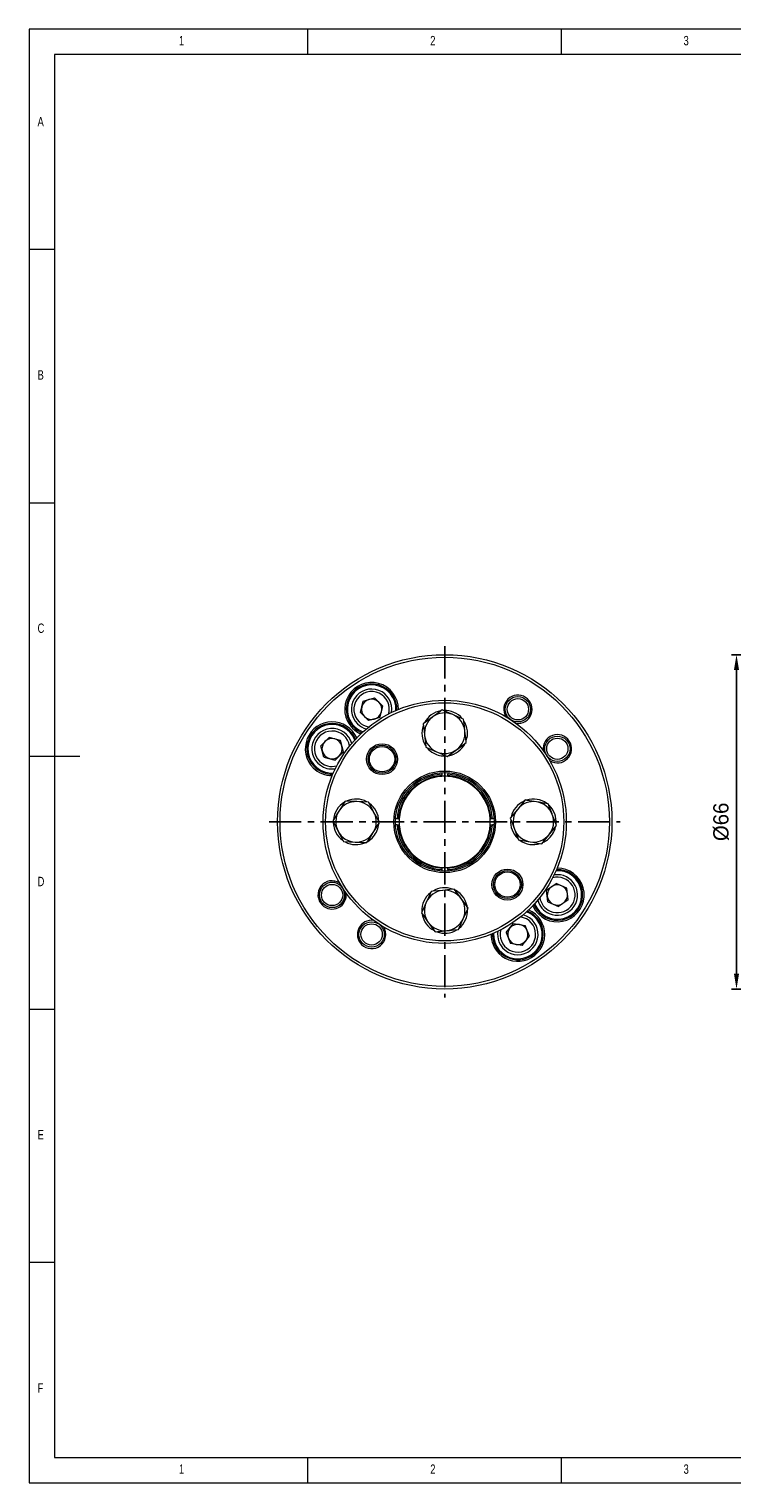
# Model space of a CAD drawing. Header units: millimetres. Extents: x 5 to 415, y 5 to 292.
# Tile 1 of 4: x 5 to 144, y 5 to 292. Entities that reach past the tile are written whole.
import ezdxf

# ---------------------------------------------------------------- set-up
doc = ezdxf.new("R2010")
doc.units = ezdxf.units.MM
doc.header["$PDSIZE"] = -1
doc.linetypes.add('CENTER', pattern=[10.16, 6.35, -1.27, 1.27, -1.27])
doc.styles.add('SLDTEXTSTYLE0', font='TXT', dxfattribs={"width": 0.75})
doc.dimstyles.new('ISO-25', dxfattribs={"dimtxt": 2.5, "dimasz": 2.5, "dimexe": 1.25, "dimexo": 0.625, "dimtad": 1, "dimtxsty": 'Standard', "dimcen": 2.5, "dimadec": 0, "dimazin": 0, "dimtfac": 1, "dimtmove": 0, "dimatfit": 3, "dimfxl": 0, "dimarcsym": 0})

# ---------------------------------------------------------------- blocks, each defined once
blk = doc.blocks.new('*D7')
at = {"color": 1, "lineweight": -2}
for p, q in [((186.74, 168.5), (143.62, 168.5)), ((144.62, 165.5), (144.62, 105.5)), ((186.74, 102.5), (143.62, 102.5))]:
    blk.add_line(p, q, dxfattribs=at)
at = {"color": 1}
for points in [[(144.12, 165.5), (145.12, 165.5), (144.62, 168.5)], [(144.12, 105.5), (145.12, 105.5), (144.62, 102.5)]]:
    blk.add_solid(points, dxfattribs=at)
at = {"layer": 'Defpoints', "color": 0}
for p in [(187.74, 168.5), (144.62, 102.5), (187.74, 102.5)]:
    blk.add_point(p, dxfattribs=at)
at = {"color": 0, "insert": (141.59, 135.5), "char_height": 3, "attachment_point": 5, "rotation": 90}
blk.add_mtext('%%c66', dxfattribs=at)

msp = doc.modelspace()

# ---------------------------------------------------------------- linework, layer by layer
at = {"color": 7, "linetype": 'Continuous', "lineweight": 0}
for p, q in [((415, 292), (5, 292)), ((5, 292), (5, 5)), ((60, 287), (60, 292)), ((110, 292), (110, 287)), ((410, 287), (10, 287)), ((10, 287), (10, 10)), ((10, 248.5), (5, 248.5)), ((5, 198.5), (10, 198.5)), ((5, 148.5), (15, 148.5)), ((5, 98.5), (10, 98.5)), ((10, 48.5), (5, 48.5)), ((10, 10), (227.8, 10)), ((60, 5), (60, 10)), ((110, 10), (110, 5)), ((5, 5), (415, 5))]:
    msp.add_line(p, q, dxfattribs=at)
at = {"color": 1, "linetype": 'CENTER'}
for p, q in [((87.03, 170.15), (87.03, 100.85)), ((52.38, 135.5), (121.68, 135.5))]:
    msp.add_line(p, q, dxfattribs=at)
at = {"color": 7, "linetype": 'Continuous', "lineweight": 15}
for p, q in [((70.38, 157.1), (70.95, 159.34)), ((70.95, 159.34), (73.18, 159.96)), ((74.83, 158.34), (73.18, 159.96)), ((74.25, 156.11), (74.83, 158.34)), ((70.38, 157.1), (72.02, 155.49)), ((74.25, 156.11), (72.02, 155.49)), ((62.58, 150.53), (64.21, 152.16)), ((66.44, 151.57), (64.21, 152.16)), ((63.18, 148.3), (62.58, 150.53)), ((67.04, 149.34), (65.41, 147.7)), ((67.04, 149.34), (66.44, 151.57)), ((63.18, 148.3), (65.41, 147.7)), ((86.43, 145.18), (86.43, 144.91)), ((86.43, 144.91), (86.43, 144.61)), ((86.43, 144.48), (86.43, 144.61)), ((87.63, 145.16), (87.63, 144.91)), ((87.63, 144.61), (87.63, 144.91)), ((87.63, 144.48), (87.63, 144.61)), ((77.62, 136.1), (77.32, 136.1)), ((77.62, 134.9), (77.37, 134.9)), ((77.92, 136.1), (77.62, 136.1)), ((77.62, 134.9), (77.92, 134.9)), ((77.92, 136.1), (78.05, 136.1)), ((77.92, 134.9), (78.05, 134.9)), ((96.01, 136.1), (96.15, 136.1)), ((96.01, 134.9), (96.15, 134.9)), ((96.45, 136.1), (96.15, 136.1)), ((96.15, 134.9), (96.45, 134.9)), ((96.74, 136.1), (96.45, 136.1)), ((96.7, 134.9), (96.45, 134.9)), ((101.61, 131.92), (103.89, 131.55)), ((86.43, 126.38), (86.43, 126.52)), ((86.43, 126.38), (86.43, 126.09)), ((87.63, 126.38), (87.63, 126.52)), ((87.63, 126.09), (87.63, 126.38)), ((86.43, 126.09), (86.43, 125.83)), ((87.63, 126.09), (87.63, 125.8)), ((107.15, 122), (109.01, 123.36)), ((107.39, 119.7), (107.15, 122)), ((111.12, 122.43), (109.01, 123.36)), ((111.37, 120.13), (111.12, 122.43)), ((107.39, 119.7), (109.51, 118.77)), ((111.37, 120.13), (109.51, 118.77)), ((99.18, 113.63), (100.63, 115.43)), ((100.63, 115.43), (102.91, 115.07)), ((103.75, 112.92), (102.91, 115.07)), ((99.18, 113.63), (100.02, 111.47)), ((102.3, 111.12), (103.75, 112.92)), ((102.3, 111.12), (100.02, 111.47))]:
    msp.add_line(p, q, dxfattribs=at)
at = {"color": 7, "linetype": 'Continuous', "lineweight": 15, "flags": 128}
for points in [[(84.66, 156.22), (84.53, 156.12), (83.67, 155.49), (82.8, 154.85)], [(86.52, 157.59), (85.61, 156.92), (84.66, 156.22)], [(88.64, 156.66), (88.49, 156.73), (87.5, 157.16), (86.52, 157.59)], [(90.75, 155.74), (89.72, 156.19), (88.64, 156.66)], [(91.01, 153.44), (90.91, 154.37), (90.8, 155.29), (90.75, 155.74)], [(82.8, 154.85), (82.85, 154.41), (82.95, 153.5), (83.06, 152.56)], [(83.06, 152.56), (83.12, 152.04), (83.21, 151.15), (83.31, 150.26)], [(91.26, 151.15), (91.17, 152.02), (91.07, 152.93), (91.01, 153.44)], [(83.31, 150.26), (84.35, 149.81), (85.43, 149.33)], [(85.43, 149.33), (85.58, 149.27), (86.56, 148.84), (87.54, 148.41)], [(87.54, 148.41), (88.46, 149.08), (89.4, 149.78)], [(89.4, 149.78), (89.54, 149.87), (90.4, 150.51), (91.26, 151.15)], [(67.37, 139.58), (67.14, 139.2), (66.65, 138.43), (66.15, 137.63)], [(69.68, 139.5), (69.52, 139.5), (68.44, 139.54), (67.37, 139.58)], [(71.99, 139.41), (70.86, 139.45), (69.68, 139.5)], [(73.07, 137.37), (72.99, 137.51), (72.49, 138.46), (71.99, 139.41)], [(101.43, 138.03), (101.33, 137.9), (100.65, 137.07), (99.97, 136.24)], [(102.89, 139.82), (102.18, 138.94), (101.43, 138.03)], [(105.17, 139.45), (104.25, 139.6), (103.33, 139.74), (102.89, 139.82)], [(107.45, 139.08), (106.58, 139.22), (105.68, 139.36), (105.17, 139.45)], [(108.27, 136.92), (108.21, 137.07), (107.83, 138.08), (107.45, 139.08)], [(66.15, 137.63), (65.87, 137.19), (65.39, 136.43), (64.92, 135.67)], [(64.92, 135.67), (65.45, 134.67), (66, 133.63)], [(72.92, 133.37), (73.42, 134.16), (73.91, 134.95), (74.15, 135.33)], [(74.15, 135.33), (73.62, 136.33), (73.07, 137.37)], [(99.97, 136.24), (100.38, 135.18), (100.79, 134.08)], [(109.09, 134.76), (108.69, 135.82), (108.27, 136.92)], [(66, 133.63), (66.07, 133.48), (66.58, 132.53), (67.08, 131.59)], [(71.69, 131.41), (72.16, 132.16), (72.65, 132.93), (72.92, 133.37)], [(100.79, 134.08), (100.85, 133.92), (101.23, 132.92), (101.61, 131.92)], [(106.17, 131.18), (106.89, 132.06), (107.63, 132.97)], [(107.63, 132.97), (107.74, 133.1), (108.42, 133.93), (109.09, 134.76)], [(67.08, 131.59), (68.21, 131.54), (69.38, 131.5)], [(69.38, 131.5), (69.55, 131.49), (70.62, 131.45), (71.69, 131.41)], [(103.89, 131.55), (104.4, 131.47), (105.29, 131.32), (106.17, 131.18)], [(84.33, 121.74), (83.87, 120.71), (83.38, 119.63)], [(86.63, 121.98), (85.7, 121.88), (84.77, 121.79), (84.33, 121.74)], [(88.92, 122.21), (88.04, 122.12), (87.14, 122.03), (86.63, 121.98)], [(90.28, 120.34), (90.18, 120.47), (89.55, 121.34), (88.92, 122.21)], [(83.38, 119.63), (83.32, 119.48), (82.88, 118.5), (82.44, 117.53)], [(91.63, 118.47), (90.97, 119.39), (90.28, 120.34)], [(90.68, 116.36), (90.75, 116.51), (91.19, 117.49), (91.63, 118.47)], [(82.44, 117.53), (83.1, 116.61), (83.79, 115.66)], [(83.79, 115.66), (83.89, 115.52), (84.52, 114.65), (85.14, 113.78)], [(89.74, 114.25), (90.2, 115.29), (90.68, 116.36)], [(85.14, 113.78), (85.59, 113.83), (86.5, 113.92), (87.44, 114.02)], [(87.44, 114.02), (87.96, 114.07), (88.85, 114.16), (89.74, 114.25)]]:
    msp.add_lwpolyline(points, dxfattribs=at)
at = {"color": 7, "linetype": 'Continuous', "lineweight": 15}
for centre, radius in [((87.03, 135.5), 33), ((87.03, 135.5), 32.5), ((87.03, 135.5), 24), ((87.03, 135.5), 23.5), ((101.47, 157.72), 2.5), ((101.47, 157.72), 2.1), ((109.26, 149.93), 2.5), ((74.66, 147.87), 3.05), ((74.66, 147.87), 2.75), ((74.66, 147.87), 2.5), ((109.26, 149.93), 2.1), ((87.03, 135.5), 10.03), ((87.03, 135.5), 9.73), ((64.81, 121.07), 2.5), ((99.41, 123.12), 3.05), ((99.41, 123.12), 2.75), ((99.41, 123.12), 2.5), ((64.81, 121.06), 2.1), ((72.6, 113.27), 2.5), ((72.6, 113.27), 2.1)]:
    msp.add_circle(centre, radius, dxfattribs=at)
for centre, radius, start, end in [((72.6, 157.72), 5.3, 359.6708, 225), ((72.6, 157.72), 5, 358.1971, 225), ((72.6, 157.72), 4.8, 357.0675, 248.9325), ((72.6, 157.72), 4, 350.8564, 225.5478), ((72.6, 157.72), 3.5, 344.7006, 225.5478), ((72.6, 157.72), 2, 165.5478, 225.5478), ((72.6, 157.72), 2, 105.5478, 165.5478), ((72.6, 157.72), 2, 45.5478, 105.5478), ((72.6, 157.72), 2, 345.5478, 45.5478), ((101.47, 157.72), 2.8, 262.3684, 211.6316), ((64.81, 149.93), 5.3, 23.6708, 225), ((72.6, 157.72), 3.5, 225.5478, 261.2994), ((72.6, 157.72), 2, 225.5478, 285.5478), ((72.6, 157.72), 2, 285.5478, 345.5478), ((87.03, 153), 4.5, 99.8948, 153.0226), ((87.03, 153), 4, 126.3483, 186.3483), ((87.03, 153), 4, 66.3483, 126.3483), ((87.03, 153), 4.5, 39.8462, 92.576), ((87.03, 153), 4, 6.3483, 66.3483), ((87.03, 153), 4.5, 340.4897, 32.2661), ((64.81, 149.93), 5, 22.1971, 225), ((64.81, 149.93), 4.8, 21.0675, 272.9325), ((64.81, 149.93), 4, 14.8564, 255.092), ((64.81, 149.93), 3.5, 8.7006, 255.092), ((72.6, 157.72), 5.3, 225, 246.3292), ((72.6, 157.72), 5, 225, 247.8029), ((72.6, 157.72), 4, 225.5478, 255.1436), ((87.03, 153), 4.5, 160.4791, 212.2446), ((87.03, 153), 4, 186.3483, 246.3483), ((87.03, 153), 4, 306.3483, 6.3483), ((109.26, 149.93), 2.8, 238.3684, 187.6316), ((64.81, 149.93), 2, 135.092, 195.092), ((64.81, 149.93), 2, 195.092, 255.092), ((64.81, 149.93), 2, 75.092, 135.092), ((64.81, 149.93), 2, 15.092, 75.092), ((64.81, 149.93), 2, 315.092, 15.092), ((87.03, 153), 4.5, 219.7836, 241.2653), ((87.03, 153), 4, 246.3483, 306.3483), ((87.03, 153), 4.5, 279.7932, 333.0905), ((64.81, 149.93), 5, 225, 271.8029), ((64.81, 149.93), 3.5, 255.092, 285.2994), ((64.81, 149.93), 2, 255.092, 315.092), ((87.03, 153), 4.5, 241.2653, 272.5074), ((64.81, 149.93), 5.3, 225, 270.3292), ((64.81, 149.93), 4, 255.092, 279.1436), ((87.03, 135.5), 9.43, 93.6477, 176.3523), ((87.03, 135.5), 9.14, 93.7655, 176.2345), ((87.03, 135.5), 9, 93.8226, 176.1774), ((87.03, 135.5), 9, 86.1774, 93.8226), ((87.03, 135.5), 9.43, 3.6477, 86.3523), ((87.03, 135.5), 9.14, 3.7655, 86.2345), ((87.03, 135.5), 9, 3.8226, 86.1774), ((69.53, 135.5), 4.5, 120.8872, 174.8333), ((69.53, 135.5), 4, 87.8668, 147.8668), ((69.53, 135.5), 4.5, 61.8522, 113.7232), ((69.53, 135.5), 4, 27.8668, 87.8668), ((69.53, 135.5), 4.5, 1.8363, 54.1781), ((104.53, 135.5), 4.5, 114.648, 167.2281), ((104.53, 135.5), 4, 140.7963, 200.7963), ((104.53, 135.5), 4, 80.7963, 140.7963), ((104.53, 135.5), 4.5, 54.0424, 107.3696), ((104.53, 135.5), 4, 20.7963, 80.7963), ((104.53, 135.5), 4.5, 354.8745, 46.6536), ((69.53, 135.5), 4.5, 181.8801, 234.1255), ((69.53, 135.5), 4, 147.8668, 207.8668), ((69.53, 135.5), 4, 327.8668, 27.8668), ((69.53, 135.5), 4.5, 338.2249, 354.6959), ((87.03, 135.5), 9.43, 183.6477, 266.3523), ((87.03, 135.5), 9.14, 183.7655, 266.2345), ((87.03, 135.5), 9, 176.1774, 183.8226), ((87.03, 135.5), 9, 183.8226, 266.1774), ((87.03, 135.5), 9, 273.8226, 356.1774), ((87.03, 135.5), 9.14, 273.7655, 356.2345), ((87.03, 135.5), 9.43, 273.6477, 356.3523), ((87.03, 135.5), 9, 356.1774, 3.8226), ((104.53, 135.5), 4.5, 174.8487, 226.6482), ((104.53, 135.5), 4, 320.7963, 20.7963), ((69.53, 135.5), 4, 207.8668, 267.8668), ((69.53, 135.5), 4, 267.8668, 327.8668), ((69.53, 135.5), 4.5, 300.8117, 338.2249), ((104.53, 135.5), 4, 200.7963, 260.7963), ((104.53, 135.5), 4, 260.7963, 320.7963), ((104.53, 135.5), 4.5, 308.2154, 347.2881), ((69.53, 135.5), 4.5, 241.8156, 293.7332), ((104.53, 135.5), 4.5, 233.9723, 287.483), ((104.53, 135.5), 4.5, 294.7073, 308.2154), ((87.03, 135.5), 9, 266.1774, 273.8226), ((109.26, 121.07), 5.3, 225, 90.3292), ((64.81, 121.07), 2.8, 58.3684, 225), ((64.81, 121.06), 2.5, 303.0229, 122.9688), ((109.26, 121.07), 4.8, 201.0675, 92.9325), ((109.26, 121.07), 5, 225, 91.8029), ((109.26, 121.07), 4, 246.2004, 99.1436), ((109.26, 121.07), 3.5, 246.2004, 105.2994), ((64.81, 121.07), 2.8, 225, 7.6316), ((87.03, 118), 4.5, 128.9578, 182.6681), ((87.03, 118), 4, 95.8549, 155.8549), ((87.03, 118), 4.5, 69.8773, 121.7062), ((87.03, 118), 4, 35.8549, 95.8549), ((87.03, 118), 4.5, 4.5817, 62.228), ((109.26, 121.07), 2, 126.2004, 186.2004), ((109.26, 121.07), 2, 186.2004, 246.2004), ((109.26, 121.07), 2, 66.2004, 126.2004), ((109.26, 121.07), 2, 6.2004, 66.2004), ((109.26, 121.07), 2, 306.2004, 6.2004), ((87.03, 118), 4, 155.8549, 215.8549), ((87.03, 118), 4.5, 308.8843, 2.8041), ((87.03, 118), 4, 335.8549, 35.8549), ((101.47, 113.27), 4.8, 177.0675, 68.9325), ((101.47, 113.27), 5.3, 225, 66.3292), ((101.47, 113.27), 5, 225, 67.8029), ((109.26, 121.07), 5.3, 203.6708, 225), ((109.26, 121.07), 5, 202.1971, 225), ((109.26, 121.07), 4, 194.8564, 246.2004), ((109.26, 121.07), 3.5, 188.7006, 246.2004), ((109.26, 121.07), 2, 246.2004, 306.2004), ((72.6, 113.27), 2.8, 82.3684, 225), ((87.03, 118), 4.5, 189.8186, 242.1727), ((87.03, 118), 4, 215.8549, 275.8549), ((87.03, 118), 4, 275.8549, 335.8549), ((101.47, 113.27), 4, 201.2175, 75.1436), ((101.47, 113.27), 3.5, 201.2175, 81.2994), ((101.47, 113.27), 2, 81.2175, 141.2175), ((101.47, 113.27), 2, 21.2175, 81.2175), ((72.6, 113.27), 2.8, 225, 31.6316), ((87.03, 118), 4.5, 249.8445, 301.7104), ((101.47, 113.27), 5.3, 179.6708, 225), ((101.47, 113.27), 5, 178.1971, 225), ((101.47, 113.27), 4, 170.8564, 201.2175), ((101.47, 113.27), 3.5, 164.7006, 201.2175), ((101.47, 113.27), 2, 141.2175, 201.2175), ((101.47, 113.27), 2, 201.2175, 261.2175), ((101.47, 113.27), 2, 261.2175, 321.2175), ((101.47, 113.27), 2, 321.2175, 21.2175)]:
    msp.add_arc(centre, radius, start, end, dxfattribs=at)

# ---------------------------------------------------------------- texts
at = {"color": 7, "linetype": 'Continuous', "lineweight": 0, "char_height": 1.85, "attachment_point": 1, "style": 'SLDTEXTSTYLE0'}
for s, insert in [('1', (34.58, 290.65)), ('2', (84.17, 290.65)), ('3', (134.17, 290.65)), ('A', (6.67, 274.65)), ('B', (6.67, 224.65)), ('C', (6.67, 174.65)), ('D', (6.67, 124.65)), ('E', (6.67, 74.65)), ('F', (6.67, 24.65)), ('1', (34.58, 8.65)), ('2', (84.17, 8.65)), ('3', (134.17, 8.65))]:
    msp.add_mtext(s, dxfattribs=dict(at, insert=insert))

# ---------------------------------------------------------------- dimensions: what is measured, and where the dimension line sits
dim = msp.add_linear_dim(base=(144.62, 102.5), p1=(187.74, 168.5), p2=(187.74, 102.5), angle=90, text='%%c66', dimstyle='ISO-25', override={"dimtxt": 3, "dimasz": 3, "dimexe": 1, "dimexo": 1, "dimgap": 1.524, "dimdec": 0, "dimzin": 0, "dimdsep": 46, "dimclrd": 1, "dimclre": 1, "dimtdec": 0, "dimtzin": 0})
dim.commit()
dim.dimension.update_dxf_attribs({"geometry": '*D7', "text_midpoint": (141.59, 135.5)})

doc.saveas('drawing.dxf')
